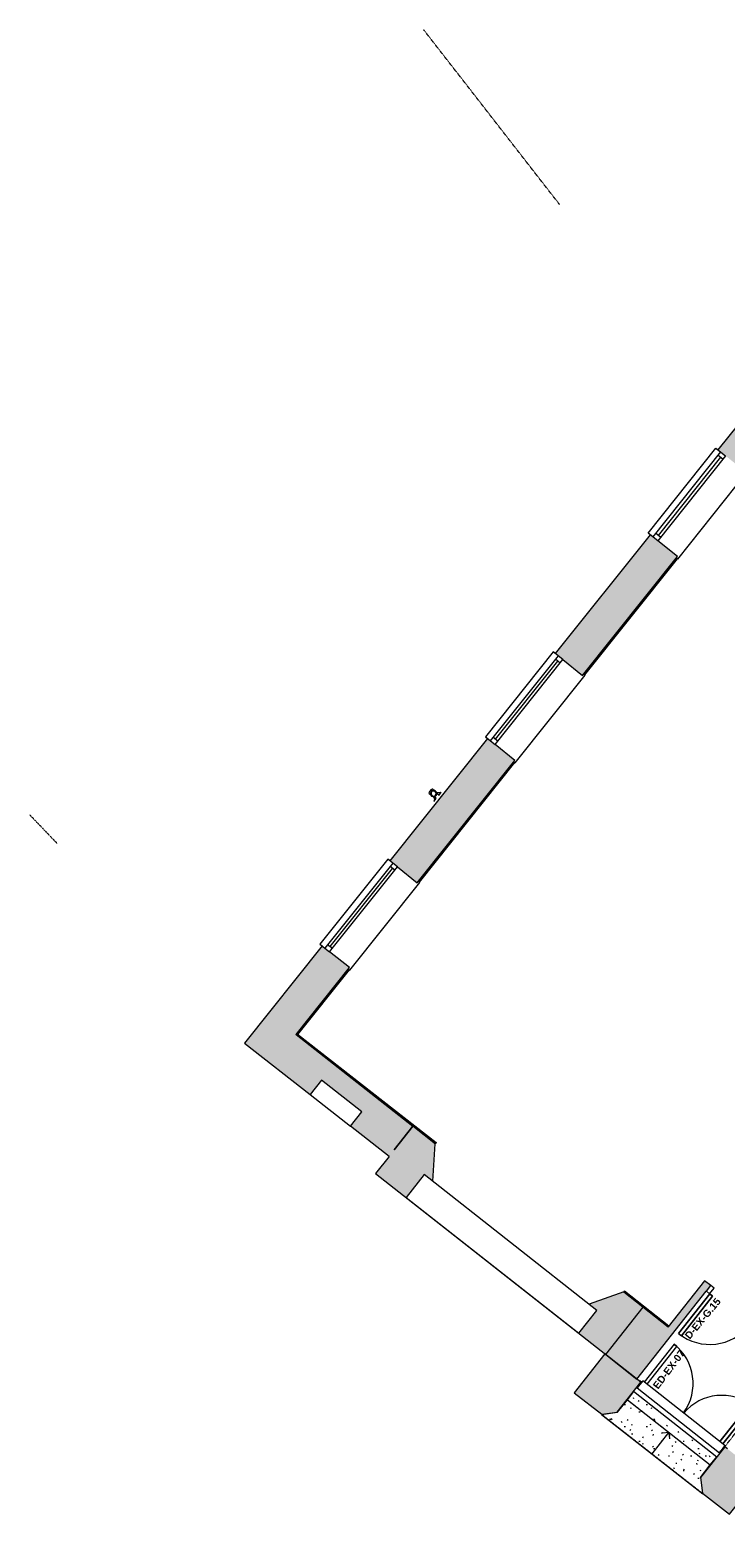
# Model space of a CAD drawing. Header units: millimetres. Extents: x -22631 to 93968, y -17976 to 24175.
# Tile 1 of 19: x -22631 to -13032, y -17976 to 2518. Entities that reach past the tile are written whole.
import ezdxf

# ---------------------------------------------------------------- set-up
doc = ezdxf.new("R2010")
doc.units = ezdxf.units.MM
doc.linetypes.add('Dash2', pattern=[3, 1.5, -1.5])
doc.linetypes.add('Overhead', pattern=[4, 2.5, -1.5])
for name, color, linetype, lineweight in [('A-DETL', 90, 'Continuous', 9), ('A-DOOR', 31, 'Continuous', 9), ('A-DOOR-FRAM', 31, 'Continuous', 18), ('A-DOOR-IDEN', 31, 'Continuous', 9), ('A-FLOR', 192, 'Continuous', 9), ('A-GENM', 13, 'Continuous', 9), ('A-GLAZ', 151, 'Continuous', 9), ('A-GLAZ-SILL', 1, 'Continuous', 9), ('A-WALL', 113, 'Continuous', 9), ('A-WALL-PATT', 111, 'Continuous', 18), ('I-WALL', 2, 'Continuous', 9), ('S-STRS', 31, 'Continuous', 9), ('S-STRS-ANNO', 31, 'Continuous', 9)]:
    doc.layers.add(name, color=color, linetype=linetype, lineweight=lineweight)
doc.styles.add('Arial_B', font='arialbd.ttf', dxfattribs={"height": 100})
pattern_1 = [(0, (0, 0), (406.4, 101.6), [16.764, -288.036, 16.764, -288.036, -1625.6]), (0, (0, 0), (406.4, 101.6), [-609.6, 16.764, -592.836, 16.764, -288.036, -711.2]), (0, (0, 0), (406.4, 101.6), [-1524, 16.764, -186.436, 16.764, -491.236]), (120, (152.4, 50.8), (-291.1882, 301.15272), [16.764, -288.036, 16.764, -288.036, -1625.6]), (120, (152.4, 50.8), (-291.1882, 301.15272), [-609.6, 16.764, -592.836, 16.764, -288.036, -711.2]), (120, (152.4, 50.8), (-291.1882, 301.15272), [-1524, 16.764, -186.436, 16.764, -491.236]), (240, (203.2, 254), (-115.2118, -402.75272), [16.764, -288.036, 16.764, -288.036, -1625.6]), (240, (203.2, 254), (-115.2118, -402.75272), [-609.6, 16.764, -592.836, 16.764, -288.036, -711.2]), (240, (203.2, 254), (-115.2118, -402.75272), [-1524, 16.764, -186.436, 16.764, -491.236])]

# ---------------------------------------------------------------- blocks, each defined once
blk = doc.blocks.new('Walls 1 - Walls 1-1748011-00_ Ground Intermediate Door Options - Dependent 1')
at = {"layer": 'A-WALL-PATT', "lineweight": 9}
for points in [[(-14736, -16595), (-14526, -16568), (-14199, -16150), (-14693, -15763), (-15115, -16297), (-14745, -16588)], [(-12973, -17976), (-12544, -17432), (-13039, -17043), (-13376, -17470), (-13344, -17683)]]:
    blk.add_hatch(color=8, dxfattribs=at).paths.add_polyline_path(points)
at = {"layer": 'A-WALL', "lineweight": 18}
for p, q in [((-14693, -15763), (-15115, -16297)), ((-14199, -16150), (-14693, -15763)), ((-14526, -16568), (-14199, -16150)), ((-15115, -16297), (-14736, -16595)), ((-14736, -16595), (-14526, -16568)), ((-13039, -17043), (-13376, -17470)), ((-13003, -17070), (-13039, -17043)), ((-13376, -17470), (-13344, -17683)), ((-12973, -17976), (-12544, -17433)), ((-12544, -17433), (-12544, -17432)), ((-13344, -17683), (-12973, -17976))]:
    blk.add_line(p, q, dxfattribs=at)
blk = doc.blocks.new('Ext - Dbl - RS - Flush - 1500 x 2260mm-6094358-00_ Ground Intermediate Door Options - Dependent 1')
at = {"layer": 'A-DOOR'}
for p, q in [((-640, 727), (-690, 727)), ((-690, 727), (-690, 62)), ((-690, 727), (-690, 62)), ((-690, 727), (-640, 727)), ((-640, 62), (-640, 727)), ((-640, 62), (-640, 727)), ((640, 727), (640, 62)), ((691, 727), (640, 727)), ((691, 727), (640, 727)), ((640, 62), (640, 727)), ((691, 62), (691, 727)), ((691, 727), (691, 62))]:
    blk.add_line(p, q, dxfattribs=at)
for centre, start, end in [((-690, 38), 2.086, 90), ((691, 38), 90, 177.914)]:
    blk.add_arc(centre, 689, start, end, dxfattribs=at)
at = {"layer": 'A-DOOR-FRAM'}
for p, q in [((-718, 38), (-750, 38)), ((-750, 38), (-750, 32)), ((735, 38), (729, 38)), ((-729, -62), (-718, -62)), ((729, -62), (735, -62))]:
    blk.add_line(p, q, dxfattribs=at)
blk = doc.blocks.new('Ext - Dbl - RS - Flush - EX EG 15 x 2200mm internal-6094353-00_ Ground Intermediate Door Options - Dependent 1')
at = {"layer": 'A-DOOR'}
for p, q in [((-648, 746.5), (-698, 746.5)), ((-698, 746.5), (-698, 50)), ((-698, 746.5), (-698, 50)), ((-698, 746.5), (-648, 746.5)), ((-648, 50), (-648, 746.5)), ((-648, 50), (-648, 746.5)), ((648, 746.5), (648, 50)), ((698, 746.5), (648, 746.5)), ((698, 746.5), (648, 746.5)), ((648, 50), (648, 746.5)), ((698, 50), (698, 746.5)), ((698, 746.5), (698, 50)), ((-698, 50), (-648, 50)), ((-698, 50), (-648, 50)), ((648, 50), (698, 50)), ((698, 50), (648, 50))]:
    blk.add_line(p, q, dxfattribs=at)
for centre, start, end in [((-698, 50), 360, 90), ((698, 50), 90, 180)]:
    blk.add_arc(centre, 696.5, start, end, dxfattribs=at)
at = {"layer": 'A-DOOR-FRAM'}
for p, q in [((-701, 50), (-757.5, 50)), ((-701, -50), (-701, 50)), ((757.5, 50), (701, 50)), ((701, 50), (701, -50)), ((-757.5, -50), (-701, -50)), ((701, -50), (757.5, -50))]:
    blk.add_line(p, q, dxfattribs=at)
blk = doc.blocks.new('Picture - Sgl - RAC - _2_ - Picture - Sgl - RAC - _2_  1500 X 3000-3372616-00_ Ground Intermediate Door Options - Dependent 1')
at = {"layer": 'A-GLAZ'}
for p, q in [((-775, 258), (-775, 233)), ((775, 258), (-775, 258)), ((775, 233), (775, 258)), ((-750, -117), (750, -117)), ((-750, -287), (-750, -117)), ((-750, -117), (750, -117)), ((750, -200), (-750, -200)), ((-690, -117), (-690, -200)), ((-690, -158), (690, -158)), ((690, -117), (690, -200)), ((750, -117), (750, -287)), ((750, -287), (-750, -287))]:
    blk.add_line(p, q, dxfattribs=at)
at = {"layer": 'A-GLAZ-SILL'}
for p, q in [((-750, -287), (-750, -250)), ((750, -287), (-750, -287)), ((750, -250), (750, -287))]:
    blk.add_line(p, q, dxfattribs=at)
blk = doc.blocks.new('Picture - Sgl - RAC - _2_ - Picture - Sgl - RAC - _2_  1500 X 3000-3372615-00_ Ground Intermediate Door Options - Dependent 1')
at = {"layer": 'A-GLAZ'}
for p, q in [((-750, 287), (-750, 117)), ((750, 287), (-750, 287)), ((750, 117), (750, 287)), ((750, 200), (-750, 200)), ((-750, 117), (750, 117)), ((-750, 117), (750, 117)), ((-690, 117), (-690, 200)), ((-690, 158), (690, 158)), ((690, 117), (690, 200)), ((-775, -233), (-775, -258)), ((-775, -258), (775, -258)), ((775, -258), (775, -233))]:
    blk.add_line(p, q, dxfattribs=at)
at = {"layer": 'A-GLAZ-SILL'}
for p, q in [((-750, 287), (-750, 250)), ((750, 287), (-750, 287)), ((750, 250), (750, 287))]:
    blk.add_line(p, q, dxfattribs=at)
blk = doc.blocks.new('DKA_Window_quad_Chamfered Reveal - DKA_Window_quad_Chamfered Reveal-2039822-00_ Ground Intermediate Door Options - Dependent 1')
at = {"layer": 'A-GLAZ'}
for p, q in [((-1524, 589), (-1524, 188)), ((1509, 589), (-1524, 589)), ((1509, 188), (1509, 589)), ((-1524, 188), (1509, 188))]:
    blk.add_line(p, q, dxfattribs=at)
blk = doc.blocks.new('DKA_Window_Single tall arch_Chamfered Reveal - DKA_Window_Single tall arch_Chamfered Reveal-2075265-00_ Ground Intermediate Door Options - Dependent 1')
at = {"layer": 'A-GLAZ'}
for p, q in [((-1378, 440), (-1378, 190)), ((-673, 440), (-1378, 440)), ((-673, 190), (-673, 440)), ((-1378, 190), (-673, 190))]:
    blk.add_line(p, q, dxfattribs=at)
blk = doc.blocks.new('Arch window above Door - Arch window above Door-3729726-00_ Ground Intermediate Door Options - Dependent 1')
at = {"layer": 'A-GLAZ'}
for p, q in [((-705, 62), (-705, -63)), ((740, 62), (-705, 62)), ((740, 62), (740, -63)), ((742, 62), (740, 62)), ((740, 30), (742, 30)), ((742, 30), (742, 62)), ((742, 30), (742, 0)), ((-705, -63), (740, -63)), ((742, -30), (740, -30)), ((742, -63), (740, -63)), ((742, 0), (742, -30)), ((742, -63), (742, -30))]:
    blk.add_line(p, q, dxfattribs=at)
blk = doc.blocks.new('Basic Wall _ Int - Existing Skirting - ___-4401490-00_ Ground Intermediate Door Options - Dependent 1')
at = {"layer": 'I-WALL'}
for p, q in [((-14433, -14906), (-14431, -14903)), ((-14433, -14906), (-13820, -15389)), ((-14431, -14903), (-14428, -14899)), ((-14431, -14903), (-13817, -15386)), ((-14424, -14894), (-14428, -14899)), ((-14428, -14899), (-14428, -14899)), ((-14428, -14899), (-13814, -15382)), ((-14428, -14899), (-13815, -15382)), ((-14424, -14894), (-14422, -14892)), ((-13810, -15377), (-14424, -14894)), ((-14422, -14892), (-13809, -15375)), ((-13817, -15386), (-13820, -15389)), ((-13815, -15382), (-13817, -15386)), ((-13814, -15382), (-13815, -15382)), ((-13814, -15382), (-13810, -15377)), ((-13809, -15375), (-13810, -15377))]:
    blk.add_line(p, q, dxfattribs=at)
blk = doc.blocks.new('Basic Wall _ Int - Existing Skirting - ___-4401581-00_ Ground Intermediate Door Options - Dependent 1')
at = {"layer": 'I-WALL'}
for p, q in [((-18955, -11353), (-17342, -12617)), ((-18953, -11350), (-17030, -12857)), ((-18950, -11347), (-18949, -11347)), ((-18949, -11346), (-18948, -11347)), ((-18945, -11342), (-18945, -11341)), ((-18944, -11339), (-18943, -11340)), ((-18942, -11352), (-17028, -12853)), ((-18941, -11352), (-17027, -12852)), ((-17023, -12847), (-18933, -11351)), ((-18929, -11351), (-17022, -12845)), ((-17321, -12634), (-17033, -12860)), ((-17030, -12857), (-17033, -12860)), ((-17028, -12853), (-17030, -12857)), ((-17027, -12852), (-17028, -12853)), ((-17027, -12852), (-17023, -12847)), ((-17022, -12845), (-17023, -12847))]:
    blk.add_line(p, q, dxfattribs=at)
blk = doc.blocks.new('Basic Wall _ Int - Existing Skirting - ___-4401831-00_ Ground Intermediate Door Options - Dependent 1')
at = {"layer": 'I-WALL'}
for p, q in [((-12739, -3563), (-12255, -2957)), ((-12736, -3565), (-12252, -2959)), ((-12732, -3568), (-12256, -2972)), ((-12731, -3569), (-12256, -2973)), ((-12727, -3573), (-12254, -2981)), ((-12725, -3574), (-12255, -2985)), ((-12251, -2965), (-12249, -2962)), ((-12250, -2965), (-12248, -2963)), ((-12245, -2969), (-12243, -2967)), ((-12243, -2971), (-12241, -2968)), ((-14984, -6377), (-13705, -4775)), ((-14981, -6380), (-13702, -4777)), ((-14977, -6382), (-13699, -4780)), ((-14977, -6383), (-13698, -4780)), ((-14972, -6387), (-13693, -4784)), ((-14970, -6388), (-13691, -4786)), ((-17266, -9238), (-15950, -7589)), ((-17263, -9241), (-15947, -7591)), ((-17260, -9243), (-15944, -7594)), ((-17259, -9244), (-15943, -7594)), ((-17254, -9248), (-15938, -7598)), ((-17252, -9249), (-15936, -7600)), ((-18955, -11355), (-18233, -10450)), ((-18952, -11357), (-18230, -10452)), ((-18942, -11352), (-18226, -10455)), ((-18941, -11352), (-18226, -10456)), ((-18933, -11352), (-18221, -10459)), ((-18929, -11351), (-18219, -10461)), ((-18948, -11360), (-18948, -11359)), ((-18948, -11360), (-18947, -11360)), ((-18943, -11364), (-18942, -11364)), ((-18941, -11366), (-18940, -11365))]:
    blk.add_line(p, q, dxfattribs=at)
blk = doc.blocks.new('Gutter-AWMS_Rainwater-ApexHeritage_VictorianOgee-RoundPipe - OG50 - P30-4796296-00_ Ground Intermediate Door Options - Dependent 1')
at = {"layer": 'A-GENM'}
for p, q in [((-17051, -7983), (-17072, -7967)), ((-17119, -8025), (-17098, -8042)), ((-17063, -8070), (-17056, -8076)), ((-17056, -8076), (-17043, -8120)), ((-17043, -8120), (-17052, -8132)), ((-17052, -8132), (-17051, -8133)), ((-17020, -8094), (-17051, -8070)), ((-17051, -8133), (-17020, -8094)), ((-17008, -8016), (-17016, -8011)), ((-17013, -8023), (-16982, -8047)), ((-16962, -8018), (-17008, -8016)), ((-16982, -8047), (-16951, -8008)), ((-16953, -8007), (-16962, -8018)), ((-16951, -8008), (-16953, -8007))]:
    blk.add_line(p, q, dxfattribs=at)
for start, end in [(51.6509, 231.6509), (231.6509, 51.6509)]:
    blk.add_arc((-17057, -8027), 44, start, end, dxfattribs=at)
at = {"layer": 'A-GENM', "lineweight": 18}
for radius, start, end in [(37.5, 321.6509, 141.6509), (35.5, 321.6509, 141.6509), (37.5, 141.6509, 321.6509), (35.5, 141.6509, 321.6509)]:
    blk.add_arc((-17057, -8027), radius, start, end, dxfattribs=at)
at = {"layer": 'A-GENM'}
for start_param, end_param in [(1.570796, 3.141593), (0, 1.570796)]:
    blk.add_ellipse((-17095, -7996), major_axis=(23.3, 29.4), ratio=0.382683, start_param=start_param, end_param=end_param, dxfattribs=at)

msp = doc.modelspace()

# ---------------------------------------------------------------- hatches: boundary and pattern name
at = {"layer": 'A-WALL-PATT', "lineweight": 9}
h = msp.add_hatch(color=8, dxfattribs=at)
h.paths.add_polyline_path([(-19286.2, -11768.4), (-18218.2, -10429.6), (-18595.7, -10128.4), (-19666.4, -11470.4), (-19507, -11595.3)])
h.paths.add_polyline_path([(-17282.7, -9257), (-15935.7, -7568.5), (-16313.2, -7267.3), (-17660.3, -8955.8), (-17400.4, -9163.2)])
h.paths.add_polyline_path([(-15000.2, -6395.9), (-13690.6, -4754.3), (-14068.1, -4453.1), (-15377.8, -6094.7), (-15219.5, -6221)])
h.paths.add_polyline_path([(-12755.1, -3581.8), (-12178.1, -2858.5), (-12555.7, -2557.3), (-13132.7, -3280.6), (-12968.6, -3411.5)])
for points in [[(-17670.3, -13034.8), (-17343.4, -12617.7), (-18955.7, -11354), (-19286.2, -11768.4), (-18758.4, -12182), (-18604, -11985.1), (-18049, -12420.1), (-18203.2, -12617.1), (-18180.6, -12634.9)], [(-14681.3, -15771.5), (-14166.4, -15117.5), (-14434, -14906.9), (-14911.2, -15077), (-14802.6, -15162.6), (-15051.1, -15478.2), (-17434.6, -13601.6), (-17186.1, -13286), (-17068.2, -13378.9), (-17033.6, -12860.2), (-17342, -12617.4), (-17856.8, -13271.3), (-14785.2, -15689.6)], [(-13738.1, -15454.8), (-13234.7, -14816.5), (-13317.2, -14751.6), (-13820.6, -15389.8)], [(-14253.5, -16108.3), (-13738.1, -15454.8), (-14166.4, -15117.5), (-14681.3, -15771.5), (-14349.4, -16032.8)]]:
    msp.add_hatch(color=8, dxfattribs=at).paths.add_polyline_path(points)
h = msp.add_hatch(color=8, dxfattribs=at)
h.paths.add_polyline_path([(-12057.4, -15870.7), (-11995.4, -15792.2), (-12041, -15756.3), (-12102.9, -15834.9)])
h.paths.add_polyline_path([(-13293.2, -14897.7), (-13231.4, -14819.1), (-13234.7, -14816.5), (-13296.6, -14895)])
at = {"layer": 'S-STRS'}
h = msp.add_hatch(dxfattribs=at)
h.set_pattern_fill('FP_1', color=255, style=0, pattern_type=2)
h.set_pattern_definition(pattern_1)
h.paths.add_polyline_path([(-13239.2, -17295), (-13149.8, -17180.9), (-14292.4, -16281.3), (-14382.1, -16395.3), (-13300.8, -17246.6)])
h = msp.add_hatch(dxfattribs=at)
h.set_pattern_fill('FP_1', color=255, style=0, pattern_type=2)
h.set_pattern_definition(pattern_1)
h.paths.add_polyline_path([(-13341.2, -17691.6), (-13342.3, -17684.5), (-13343.6, -17683.4), (-13375.8, -17470.2), (-13374.9, -17468.2), (-13239.2, -17295), (-14382.1, -16395.3), (-14518.2, -16568.1), (-14738.3, -16596.7), (-13343.6, -17689.7)])

# ---------------------------------------------------------------- linework, layer by layer
at = {"layer": 'A-DETL', "linetype": 'Dash2'}
for p, q in [((-15318.2, 103.9), (-17194.7, 2517.8)), ((-22630.6, -8320.1), (-22247.5, -8720.3)), ((-13038.5, -17042.5), (-11755.5, -15405.4))]:
    msp.add_line(p, q, dxfattribs=at)
at = {"layer": 'A-FLOR'}
msp.add_line((-14298.2, -16276.8), (-13148.5, -17181.9), dxfattribs=at)
at = {"layer": 'A-WALL', "color": 7, "lineweight": 18}
for p, q in [((-12555.7, -2557.3), (-13132.7, -3280.6)), ((-14068.1, -4453.1), (-15377.8, -6094.7)), ((-13690.6, -4754.3), (-13964.2, -4536.1)), ((-15000.2, -6395.9), (-13690.6, -4754.3)), ((-15273.8, -6177.7), (-15000.2, -6395.9)), ((-16313.2, -7267.3), (-17660.3, -8955.8)), ((-15935.7, -7568.5), (-16209.3, -7350.2)), ((-17282.7, -9257), (-15935.7, -7568.5)), ((-17556.3, -9038.7), (-17282.7, -9257)), ((-18595.7, -10128.4), (-19666.4, -11470.4)), ((-18218.2, -10429.6), (-18491.8, -10211.3)), ((-18955.7, -11354), (-18218.2, -10429.6)), ((-19666.4, -11470.4), (-18758.4, -12182)), ((-17343.4, -12617.7), (-18955.7, -11354)), ((-17670.3, -13034.8), (-18203.3, -12617.1)), ((-17342, -12617.4), (-17599.4, -12944.4)), ((-17599.4, -12944.4), (-17343.4, -12617.7)), ((-17033.6, -12860.2), (-17342, -12617.4)), ((-17068.2, -13379), (-17033.6, -12860.2)), ((-17670.5, -13034.7), (-17856.8, -13271.3)), ((-17856.8, -13271.3), (-14681.3, -15771.5)), ((-13317.2, -14751.6), (-13820.6, -15389.8)), ((-13231.4, -14819.1), (-13317.2, -14751.6)), ((-14434, -14906.9), (-14911.2, -15077)), ((-14166.4, -15117.5), (-14434, -14906.9)), ((-14253.5, -16108.3), (-13296.6, -14895)), ((-13296.6, -14895), (-13293.2, -14897.7)), ((-13293.2, -14897.7), (-13231.4, -14819.1)), ((-14681.3, -15771.5), (-14166.4, -15117.5)), ((-13820.6, -15389.8), (-14166.4, -15117.5)), ((-14681.3, -15771.5), (-14253.5, -16108.3))]:
    msp.add_line(p, q, dxfattribs=at)
at = {"layer": 'I-WALL'}
for p, q in [((-17342.6, -12618.2), (-17343.4, -12617.7)), ((-17033.6, -12860.5), (-17033, -12859.7)), ((-14434, -14906.9), (-14433.4, -14906.1))]:
    msp.add_line(p, q, dxfattribs=at)
at = {"layer": 'S-STRS'}
for p, q in [((-14382.1, -16395.3), (-14292.4, -16281.3)), ((-14738.3, -16596.7), (-14518.2, -16568.1)), ((-14738.3, -16596.7), (-13341.2, -17691.6)), ((-14518.2, -16568.1), (-14382.1, -16395.3)), ((-14382.1, -16395.3), (-13239.2, -17295)), ((-13239.2, -17295), (-13149.8, -17180.9)), ((-13374.9, -17468.2), (-13239.2, -17295)), ((-13374.8, -17468.9), (-13374.9, -17468.2)), ((-13341.2, -17691.6), (-13342.3, -17684.5))]:
    msp.add_line(p, q, dxfattribs=at)
at = {"layer": 'S-STRS', "linetype": 'Overhead'}
for p, q in [((-14738.3, -16596.7), (-13341.2, -17691.6)), ((-14382.1, -16395.3), (-13239.2, -17295))]:
    msp.add_line(p, q, dxfattribs=at)
at = {"layer": 'S-STRS-ANNO'}
for p, q in [((-14042.8, -17141.7), (-13809.8, -16845.8)), ((-13809.8, -16845.8), (-13897.6, -16856.2)), ((-13809.8, -16845.8), (-13799.4, -16933.6))]:
    msp.add_line(p, q, dxfattribs=at)

# ---------------------------------------------------------------- block references
at = {"layer": 'A-DOOR'}
for name, p, rotation in [('Ext - Dbl - RS - Flush - EX EG 15 x 2200mm internal-6094353-00_ Ground Intermediate Door Options - Dependent 1', (-12667.1, -15327), 141.7865289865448), ('Ext - Dbl - RS - Flush - 1500 x 2260mm-6094358-00_ Ground Intermediate Door Options - Dependent 1', (-13646, -16625.9), 321.7865289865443)]:
    msp.add_blockref(name, p, dxfattribs=dict(at, rotation=rotation))
at = {"layer": 'A-GENM'}
msp.add_blockref('Gutter-AWMS_Rainwater-ApexHeritage_VictorianOgee-RoundPipe - OG50 - P30-4796296-00_ Ground Intermediate Door Options - Dependent 1', (0, 0), dxfattribs=at)
at = {"layer": 'A-GLAZ'}
for name, p, rotation in [('Picture - Sgl - RAC - _2_ - Picture - Sgl - RAC - _2_  1500 X 3000-3372616-00_ Ground Intermediate Door Options - Dependent 1', (-13405, -4022.7), 231.4177942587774), ('Picture - Sgl - RAC - _2_ - Picture - Sgl - RAC - _2_  1500 X 3000-3372615-00_ Ground Intermediate Door Options - Dependent 1', (-15650.1, -6836.9), 51.41779425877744), ('Picture - Sgl - RAC - _2_ - Picture - Sgl - RAC - _2_  1500 X 3000-3372615-00_ Ground Intermediate Door Options - Dependent 1', (-17932.6, -9698), 51.41779425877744), ('DKA_Window_Single tall arch_Chamfered Reveal - DKA_Window_Single tall arch_Chamfered Reveal-2075265-00_ Ground Intermediate Door Options - Dependent 1', (-19016.8, -11420.5), 141.9130560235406), ('DKA_Window_quad_Chamfered Reveal - DKA_Window_quad_Chamfered Reveal-2039822-00_ Ground Intermediate Door Options - Dependent 1', (-15884, -14072.2), 141.7865289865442), ('Arch window above Door - Arch window above Door-3729726-00_ Ground Intermediate Door Options - Dependent 1', (-13656, -16618), 321.7865289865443)]:
    msp.add_blockref(name, p, dxfattribs=dict(at, rotation=rotation))
at = {"layer": 'A-WALL'}
msp.add_blockref('Walls 1 - Walls 1-1748011-00_ Ground Intermediate Door Options - Dependent 1', (0, 0), dxfattribs=at)
at = {"layer": 'I-WALL'}
for name in ['Basic Wall _ Int - Existing Skirting - ___-4401831-00_ Ground Intermediate Door Options - Dependent 1', 'Basic Wall _ Int - Existing Skirting - ___-4401581-00_ Ground Intermediate Door Options - Dependent 1', 'Basic Wall _ Int - Existing Skirting - ___-4401490-00_ Ground Intermediate Door Options - Dependent 1']:
    msp.add_blockref(name, (0, 0), dxfattribs=at)

# ---------------------------------------------------------------- texts
at = {"layer": 'A-DOOR-IDEN', "char_height": 100, "attachment_point": 1, "style": 'Arial_B'}
for s, insert, width, rotation in [('D-EX-G.15', (-13599, -15503.7), 841.772, 50.30431), ('ED-EX-07', (-14039.4, -16196.2), 777.637, 53)]:
    msp.add_mtext(s, dxfattribs=dict(at, insert=insert, width=width, rotation=rotation))

doc.saveas('drawing.dxf')
